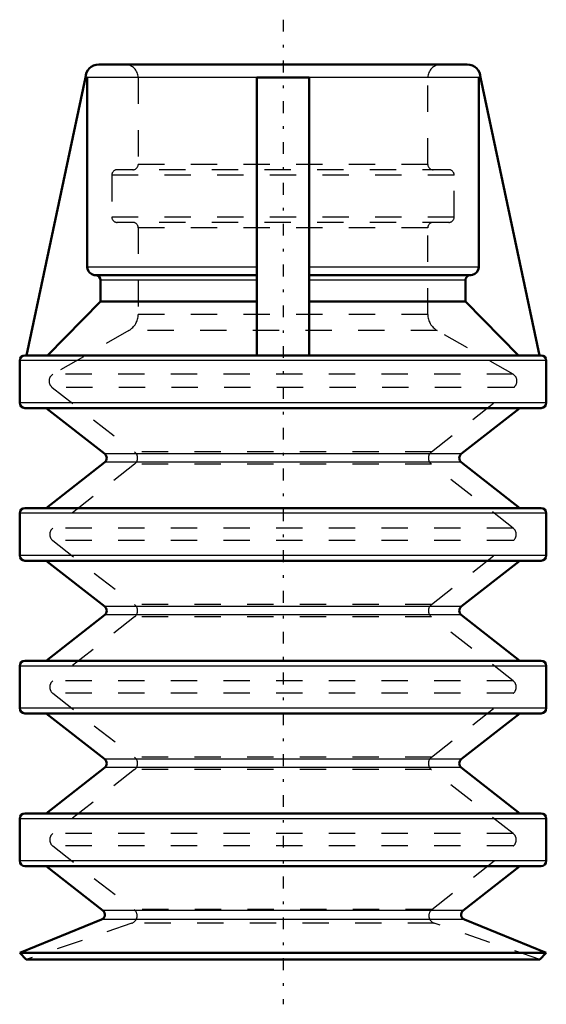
# Model space of a CAD drawing. Header units: millimetres. Extents: x -10 to 10, y -1.7 to 35.7.
import ezdxf

# ---------------------------------------------------------------- set-up
doc = ezdxf.new("R2010")
doc.units = ezdxf.units.MM
doc.linetypes.add('Center', pattern=[1.5, 0.45, -0.5, 0.05, -0.5])
doc.linetypes.add('Dashed', pattern=[2, 1, -1])
for name, color, linetype, lineweight in [('2d ConnectionPoints', 7, 'Continuous', 50), ('AM_0', 7, 'Continuous', 50), ('AM_4', 3, 'Continuous', 25), ('AM_7', 7, 'Center', 25), ('AM_9', 6, 'Dashed', 25)]:
    doc.layers.add(name, color=color, linetype=linetype, lineweight=lineweight)

msp = doc.modelspace()

# ---------------------------------------------------------------- linework, layer by layer
at = {"layer": '2d ConnectionPoints'}
msp.add_point((0, 34), dxfattribs=at)
at = {"layer": 'AM_0'}
for p, q in [((7, 34), (-7, 34)), ((-7.5, 33.5), (-9.742, 22.95)), ((-7.433, 33.5), (-7.5, 33.5)), ((-7.433, 26.3), (-7.433, 33.5)), ((-1, 33.5), (-1, 22.95)), ((1, 33.5), (-1, 33.5)), ((1, 33.5), (1, 22.95)), ((7.5, 33.5), (7.433, 33.5)), ((7.433, 33.5), (7.433, 26.3)), ((9.742, 22.95), (7.5, 33.5)), ((-1, 26), (-7.13, 26)), ((7.13, 26), (1, 26)), ((-6.928, 25), (-6.928, 25.8)), ((6.928, 25.8), (6.928, 25)), ((-8.944, 22.95), (-6.928, 25)), ((-1, 25), (-6.928, 25)), ((6.928, 25), (1, 25)), ((6.928, 25), (8.944, 22.95)), ((9.8, 22.95), (-9.8, 22.95)), ((-10, 22.75), (-10, 21.15)), ((10, 21.15), (10, 22.75)), ((9.8, 20.95), (-9.8, 20.95)), ((-9, 20.95), (-6.77, 19.208)), ((6.77, 19.208), (9, 20.95)), ((-6.77, 18.892), (-9, 17.15)), ((9, 17.15), (6.77, 18.892)), ((-10, 16.95), (-10, 15.35)), ((9.8, 17.15), (-9.8, 17.15)), ((10, 15.35), (10, 16.95)), ((9.8, 15.15), (-9.8, 15.15)), ((-9, 15.15), (-6.77, 13.408)), ((6.77, 13.408), (9, 15.15)), ((-6.77, 13.092), (-9, 11.35)), ((9, 11.35), (6.77, 13.092)), ((9.8, 11.35), (-9.8, 11.35)), ((-10, 11.15), (-10, 9.55)), ((10, 9.55), (10, 11.15)), ((9.8, 9.35), (-9.8, 9.35)), ((-9, 9.35), (-6.77, 7.608)), ((6.77, 7.608), (9, 9.35)), ((-6.77, 7.292), (-9, 5.55)), ((9, 5.55), (6.77, 7.292)), ((-10, 5.35), (-10, 3.75)), ((9.8, 5.55), (-9.8, 5.55)), ((10, 3.75), (10, 5.35)), ((9.8, 3.55), (-9.8, 3.55)), ((-9, 3.55), (-6.84, 1.862)), ((6.84, 1.862), (9, 3.55)), ((-6.888, 1.52), (-10, 0.25)), ((10, 0.25), (6.888, 1.52)), ((-10, 0.25), (-9.75, 0)), ((10, 0.25), (-10, 0.25)), ((9.75, 0), (-9.75, 0)), ((9.75, 0), (10, 0.25))]:
    msp.add_line(p, q, dxfattribs=at)
for points in [[(-7.13, 26), (-7.166, 26.002), (-7.265, 26.031), (-7.348, 26.091), (-7.388, 26.142), (-7.426, 26.235), (-7.433, 26.3)], [(7.433, 26.3), (7.433, 26.291), (7.413, 26.193), (7.362, 26.107), (7.286, 26.043), (7.191, 26.006), (7.13, 26)], [(-7.13, 26), (-7.096, 25.997), (-7.031, 25.974), (-6.978, 25.932), (-6.943, 25.874), (-6.928, 25.809), (-6.928, 25.8)], [(6.928, 25.8), (6.936, 25.855), (6.951, 25.893), (6.992, 25.946), (7.049, 25.983), (7.115, 25.999), (7.13, 26)]]:
    msp.add_lwpolyline(points, dxfattribs=at)
for centre, radius, start, end in [((-7, 33.5), 0.5, 90, 180), ((7, 33.5), 0.5, 360, 90), ((-9.8, 22.75), 0.2, 90, 180), ((9.8, 22.75), 0.2, 0, 90), ((-9.8, 21.15), 0.2, 180, 270), ((9.8, 21.15), 0.2, 270, 360), ((-6.893, 19.05), 0.2, 308, 52), ((6.893, 19.05), 0.2, 128, 232), ((-9.8, 16.95), 0.2, 90, 180), ((9.8, 16.95), 0.2, 0, 90), ((-9.8, 15.35), 0.2, 180, 270), ((9.8, 15.35), 0.2, 270, 0), ((-6.893, 13.25), 0.2, 308, 52), ((6.893, 13.25), 0.2, 128, 232), ((-9.8, 11.15), 0.2, 90, 180), ((9.8, 11.15), 0.2, 0, 90), ((-9.8, 9.55), 0.2, 180, 270), ((9.8, 9.55), 0.2, 270, 0), ((-6.893, 7.45), 0.2, 308, 52), ((6.893, 7.45), 0.2, 128, 232), ((-9.8, 5.35), 0.2, 90, 180), ((9.8, 5.35), 0.2, 360, 90), ((-9.8, 3.75), 0.2, 180, 270), ((9.8, 3.75), 0.2, 270, 0), ((-6.963, 1.705), 0.2, 292.1924, 52), ((6.963, 1.705), 0.2, 128, 247.8076)]:
    msp.add_arc(centre, radius, start, end, dxfattribs=at)
at = {"layer": 'AM_4'}
for p, q in [((-1, 33.5), (-7.433, 33.5)), ((7.433, 33.5), (1, 33.5)), ((-1, 26.3), (-7.433, 26.3)), ((7.433, 26.3), (1, 26.3)), ((-1, 25.8), (-6.928, 25.8)), ((6.928, 25.8), (1, 25.8)), ((10, 22.75), (-10, 22.75)), ((10, 21.15), (-10, 21.15)), ((6.77, 19.208), (-6.77, 19.208)), ((6.77, 18.892), (-6.77, 18.892)), ((10, 16.95), (-10, 16.95)), ((10, 15.35), (-10, 15.35)), ((6.77, 13.408), (-6.77, 13.408)), ((6.77, 13.092), (-6.77, 13.092)), ((10, 11.15), (-10, 11.15)), ((10, 9.55), (-10, 9.55)), ((6.77, 7.608), (-6.77, 7.608)), ((6.77, 7.292), (-6.77, 7.292)), ((10, 5.35), (-10, 5.35)), ((10, 3.75), (-10, 3.75)), ((6.888, 1.52), (-6.888, 1.52)), ((6.84, 1.862), (-6.84, 1.862))]:
    msp.add_line(p, q, dxfattribs=at)
at = {"layer": 'AM_7'}
msp.add_line((0, 35.7), (0, -1.7), dxfattribs=at)
at = {"layer": 'AM_9'}
for p, q in [((-5.5, 33.5), (-5.5, 30.2)), ((5.5, 30.2), (5.5, 33.5)), ((6.3, 30), (-6.3, 30)), ((5.5, 30.2), (-5.5, 30.2)), ((-6.5, 29.8), (-6.5, 28.2)), ((6.5, 29.8), (-6.5, 29.8)), ((6.5, 28.2), (6.5, 29.8)), ((6.5, 28.2), (-6.5, 28.2)), ((6.3, 28), (-6.3, 28)), ((-5.5, 27.8), (-5.5, 24.504)), ((5.5, 27.8), (-5.5, 27.8)), ((5.5, 24.504), (5.5, 27.8)), ((5.5, 24.504), (-5.5, 24.504)), ((-5.85, 23.898), (-8.736, 22.232)), ((5.85, 23.898), (-5.85, 23.898)), ((8.736, 22.232), (5.85, 23.898)), ((8.736, 22.232), (-8.736, 22.232)), ((-8.771, 21.735), (-5.636, 19.286)), ((8.771, 21.735), (-8.771, 21.735)), ((5.636, 19.286), (8.771, 21.735)), ((5.636, 19.286), (-5.636, 19.286)), ((-5.636, 18.814), (-8.743, 16.386)), ((5.636, 18.814), (-5.636, 18.814)), ((8.743, 16.386), (5.636, 18.814)), ((8.743, 16.386), (-8.743, 16.386)), ((-8.743, 15.914), (-5.636, 13.486)), ((8.743, 15.914), (-8.743, 15.914)), ((5.636, 13.486), (8.743, 15.914)), ((5.636, 13.486), (-5.636, 13.486)), ((-5.636, 13.014), (-8.743, 10.586)), ((5.636, 13.014), (-5.636, 13.014)), ((8.743, 10.586), (5.636, 13.014)), ((8.743, 10.586), (-8.743, 10.586)), ((-8.743, 10.114), (-5.636, 7.686)), ((8.743, 10.114), (-8.743, 10.114)), ((5.636, 7.686), (8.743, 10.114)), ((5.636, 7.686), (-5.636, 7.686)), ((-5.636, 7.214), (-8.743, 4.786)), ((5.636, 7.214), (-5.636, 7.214)), ((8.743, 4.786), (5.636, 7.214)), ((8.743, 4.786), (-8.743, 4.786)), ((-8.743, 4.314), (-5.654, 1.9)), ((8.743, 4.314), (-8.743, 4.314)), ((5.654, 1.9), (8.743, 4.314)), ((5.654, 1.9), (-5.654, 1.9)), ((-5.741, 1.38), (-9.75, 0)), ((5.741, 1.38), (-5.741, 1.38)), ((9.75, 0), (5.741, 1.38))]:
    msp.add_line(p, q, dxfattribs=at)
for centre, radius, start, end in [((-6, 33.5), 0.5, 0, 90), ((6, 33.5), 0.5, 90, 180), ((-6.3, 29.8), 0.2, 90, 180), ((-5.7, 30.2), 0.2, 270, 0), ((5.7, 30.2), 0.2, 180, 270), ((6.3, 29.8), 0.2, 0, 90), ((-6.3, 28.2), 0.2, 180, 270), ((6.3, 28.2), 0.2, 270, 360), ((-5.7, 27.8), 0.2, 0, 90), ((5.7, 27.8), 0.2, 90, 180), ((-6.2, 24.504), 0.7, 300, 0), ((6.2, 24.504), 0.7, 180, 240), ((-8.586, 21.972), 0.3, 120, 232), ((8.586, 21.972), 0.3, 308, 60), ((-5.821, 19.05), 0.3, 308, 52), ((5.821, 19.05), 0.3, 128, 232), ((-8.558, 16.15), 0.3, 128, 232), ((8.558, 16.15), 0.3, 308, 52), ((-5.821, 13.25), 0.3, 308, 52), ((5.821, 13.25), 0.3, 128, 232), ((-8.558, 10.35), 0.3, 128, 232), ((8.558, 10.35), 0.3, 308, 52), ((-5.821, 7.45), 0.3, 308, 52), ((5.821, 7.45), 0.3, 128, 232), ((-8.558, 4.55), 0.3, 128, 232), ((8.558, 4.55), 0.3, 308, 52), ((-5.839, 1.664), 0.3, 289, 52), ((5.839, 1.664), 0.3, 128, 251)]:
    msp.add_arc(centre, radius, start, end, dxfattribs=at)

doc.saveas('drawing.dxf')
